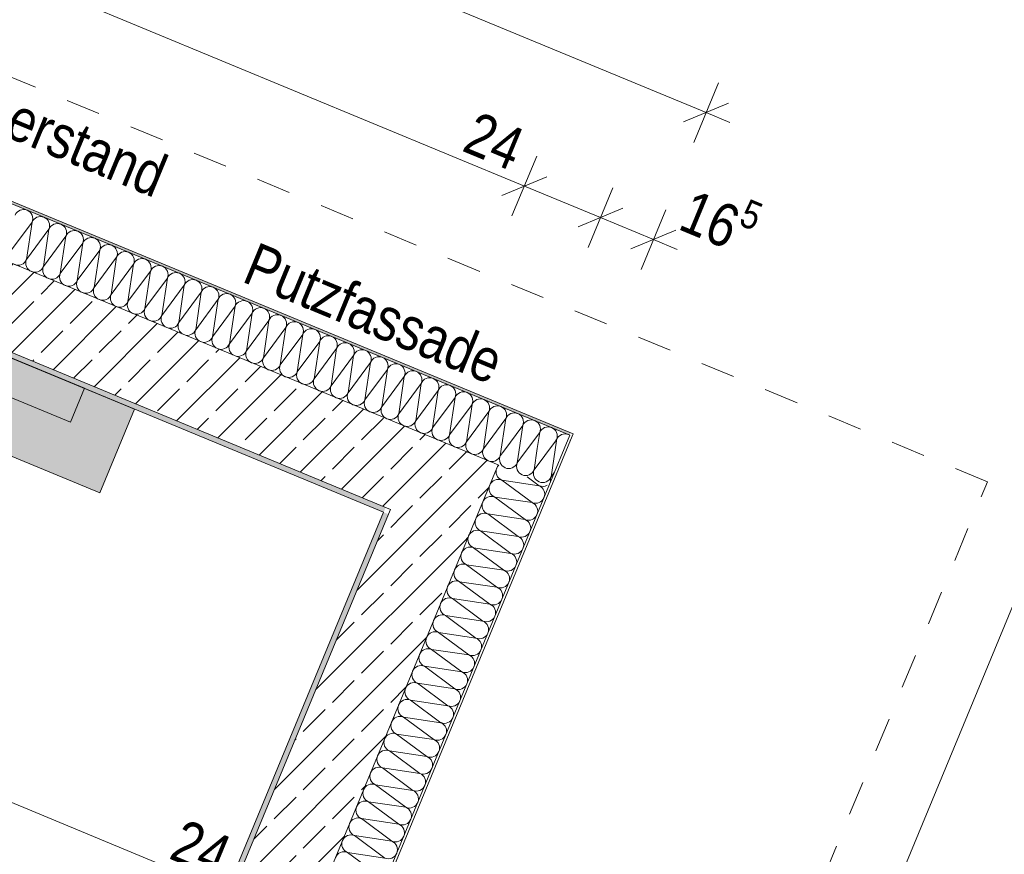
# Model space of a CAD drawing. Header units: metres. Extents: x -79 to 740, y -195 to 69.
# Tile 83 of 256: x 10.5 to 13.37, y -2.18 to 0.25. Entities that reach past the tile are written whole.
import ezdxf

# ---------------------------------------------------------------- set-up
doc = ezdxf.new("R2010")
doc.units = ezdxf.units.M
doc.header["$MEASUREMENT"] = 0
doc.linetypes.add('Strichlinie_ eng', pattern=[0.115, 0.075, -0.04])
for name, color, linetype in [('10 Fassade', 7, 'Continuous'), ('30 Dach', 7, 'Continuous'), ('70 Entwässerung_Regenwasser', 7, 'Continuous'), ('95 Ausführungsplanung Bemaßung', 7, 'Continuous'), ('Neubau_10 Wand außen', 7, 'Continuous'), ('Neubau_30 Dach', 7, 'Continuous'), ('Neubau_50 Möblierung', 7, 'Continuous')]:
    doc.layers.add(name, color=color, linetype=linetype)
doc.styles.add('ERSTELLTER_STIL_2', font='ARIALN.TTF')
doc.dimstyles.new('ERSTELLTER_STIL__4', dxfattribs={"dimtxt": 0.125, "dimasz": 0.095143, "dimexe": 0.18, "dimexo": 0.0625, "dimgap": 0, "dimtad": 1, "dimzin": 0, "dimdsep": 46, "dimtxsty": 'ERSTELLTER_STIL_2', "dimblk": 'ARROWHEAD_6', "dimblk1": 'ARROWHEAD_6', "dimblk2": 'ARROWHEAD_6', "dimcen": 0.09, "dimse1": 1, "dimse2": 1, "dimclrd": 7, "dimclre": 7, "dimclrt": 7, "dimazin": 0, "dimtfac": 1, "dimtdec": 4, "dimtmove": 0, "dimatfit": 3, "dimfxl": 1, "dimtolj": 1, "dimtzin": 0, "dimarcsym": 0})
doc.dimstyles.new('ERSTELLTER_STIL__9', dxfattribs={"dimtxt": 0.175, "dimasz": 0.095143, "dimexe": 0.18, "dimexo": 0.0625, "dimgap": 0, "dimtad": 1, "dimzin": 0, "dimdsep": 46, "dimtxsty": 'ERSTELLTER_STIL_2', "dimblk": 'ARROWHEAD_6', "dimblk1": 'ARROWHEAD_6', "dimblk2": 'ARROWHEAD_6', "dimcen": 0.09, "dimse1": 1, "dimse2": 1, "dimclrd": 7, "dimclre": 7, "dimclrt": 7, "dimazin": 0, "dimtfac": 1, "dimtdec": 4, "dimtmove": 0, "dimatfit": 3, "dimfxl": 1, "dimtolj": 1, "dimtzin": 0, "dimarcsym": 0})
pattern_1 = [(45, (0, 0.175), (-0.05568466, 0.05568466), [0, -0.0525, 0, -0.07875]), (110, (0.175, 0.175), (0.0740008, 0.0269341), [0, -0.0385, 0, -0.0665])]
pattern_2 = [(45, (0, 0), (-0.01767767, 0.01767767), [0, -0.025])]
pattern_3 = [(45, (0, 0), (-0.0848528, 0.0848528), []), (45, (-0.04243, 0.04243), (-0.0848528, 0.0848528), [0.09, -0.03])]

# ---------------------------------------------------------------- blocks, each defined once
blk = doc.blocks.new('*X143')
at = {"layer": 'Neubau_10 Wand außen', "color": 8, "linetype": 'Continuous', "lineweight": 9}
for p, q in [((12.104, -0.9619), (12.1037, -0.9618)), ((12.0622, -0.9789), (12.0001, -1.0628)), ((12.0093, -1.0008), (12.0001, -1.0628)), ((12.065, -0.9778), (12.0494, -1.0832)), ((11.9693, -1.0174), (11.9508, -1.0424)), ((11.9536, -1.0239), (11.9508, -1.0424)), ((11.9029, -1.0449), (11.904, -1.047)), ((11.904, -1.047), (11.9073, -1.051)), ((11.9073, -1.051), (11.9114, -1.0543)), ((11.9114, -1.0543), (11.916, -1.0568)), ((11.916, -1.0568), (11.921, -1.0583)), ((11.921, -1.0583), (11.9262, -1.0588)), ((11.9262, -1.0588), (11.9314, -1.0583)), ((11.9314, -1.0583), (11.9364, -1.0568)), ((11.9364, -1.0568), (11.941, -1.0543)), ((11.941, -1.0543), (11.945, -1.051)), ((11.945, -1.051), (11.9483, -1.047)), ((11.9483, -1.047), (11.9508, -1.0424)), ((11.9493, -1.0474), (11.9488, -1.0526)), ((11.9488, -1.0526), (11.9493, -1.0578)), ((11.9508, -1.0424), (11.9493, -1.0474)), ((11.9493, -1.0578), (11.9508, -1.0628)), ((11.9508, -1.0628), (11.9533, -1.0674)), ((11.9533, -1.0674), (11.9566, -1.0714)), ((11.9566, -1.0714), (11.9606, -1.0747)), ((11.9606, -1.0747), (11.9652, -1.0772)), ((11.9652, -1.0772), (11.9702, -1.0787)), ((11.9702, -1.0787), (11.9754, -1.0792)), ((11.9754, -1.0792), (11.9806, -1.0787)), ((11.9806, -1.0787), (11.9857, -1.0772)), ((11.9857, -1.0772), (11.9903, -1.0747)), ((11.9903, -1.0747), (11.9943, -1.0714)), ((11.9943, -1.0714), (11.9976, -1.0674)), ((11.9976, -1.0674), (12.0001, -1.0628)), ((11.9986, -1.0678), (11.9981, -1.073)), ((11.9981, -1.073), (11.9986, -1.0782)), ((12.0001, -1.0628), (11.9986, -1.0678)), ((11.9986, -1.0782), (12.0001, -1.0832)), ((12.0001, -1.0832), (12.0025, -1.0878)), ((12.0025, -1.0878), (12.0059, -1.0918)), ((12.0436, -1.0918), (12.0469, -1.0878)), ((12.0469, -1.0878), (12.0494, -1.0832)), ((12.0478, -1.0882), (12.0473, -1.0934)), ((12.0494, -1.0832), (12.0478, -1.0882)), ((12.0594, -1.0696), (12.0494, -1.0832)), ((12.0059, -1.0918), (12.0099, -1.0951)), ((12.0099, -1.0951), (12.0145, -1.0976)), ((12.0145, -1.0976), (12.0195, -1.0991)), ((12.0195, -1.0991), (12.0247, -1.0996)), ((12.0247, -1.0996), (12.0299, -1.0991)), ((12.0299, -1.0991), (12.0349, -1.0976)), ((12.0349, -1.0976), (12.0395, -1.0951)), ((12.0395, -1.0951), (12.0436, -1.0918)), ((12.0473, -1.0934), (12.0478, -1.0977))]:
    blk.add_line(p, q, dxfattribs=at)
blk = doc.blocks.new('*X144')
at = {"layer": 'Neubau_10 Wand außen', "color": 8, "linetype": 'Continuous', "lineweight": 9}
for p, q in [((11.9572, -0.9012), (11.9562, -0.9007)), ((11.9612, -0.9045), (11.9572, -0.9012)), ((11.9645, -0.9086), (11.9612, -0.9045)), ((11.967, -0.9132), (11.9645, -0.9086)), ((11.9685, -0.9182), (11.967, -0.9132)), ((11.9916, -0.9171), (11.9864, -0.9177)), ((11.9968, -0.9177), (11.9916, -0.9171)), ((11.967, -0.9336), (11.9116, -1.0084)), ((11.967, -0.9336), (11.9536, -1.0239)), ((11.967, -0.9336), (11.9685, -0.9286)), ((11.9695, -0.929), (11.967, -0.9336)), ((11.969, -0.9234), (11.9685, -0.9182)), ((11.9685, -0.9286), (11.969, -0.9234)), ((11.9728, -0.9249), (11.9695, -0.929)), ((11.9768, -0.9216), (11.9728, -0.9249)), ((11.9814, -0.9192), (11.9768, -0.9216)), ((11.9864, -0.9177), (11.9814, -0.9192)), ((12.0018, -0.9192), (11.9968, -0.9177)), ((12.0064, -0.9216), (12.0018, -0.9192)), ((12.0105, -0.9249), (12.0064, -0.9216)), ((12.0138, -0.929), (12.0105, -0.9249)), ((12.0163, -0.9336), (12.0138, -0.929)), ((12.0178, -0.9386), (12.0163, -0.9336)), ((12.0183, -0.9438), (12.0178, -0.9386)), ((12.0178, -0.949), (12.0183, -0.9438)), ((12.022, -0.9454), (12.0187, -0.9494)), ((12.0261, -0.942), (12.022, -0.9454)), ((12.0307, -0.9396), (12.0261, -0.942)), ((12.0357, -0.9381), (12.0307, -0.9396)), ((12.0409, -0.9375), (12.0357, -0.9381)), ((12.0461, -0.9381), (12.0409, -0.9375)), ((12.0511, -0.9396), (12.0461, -0.9381)), ((12.0557, -0.942), (12.0511, -0.9396)), ((12.0598, -0.9454), (12.0557, -0.942)), ((12.0631, -0.9494), (12.0598, -0.9454)), ((12.0163, -0.954), (11.9693, -1.0174)), ((12.0163, -0.954), (12.0093, -1.0008)), ((12.0163, -0.954), (12.0178, -0.949)), ((12.0187, -0.9494), (12.0163, -0.954)), ((12.0655, -0.9744), (12.0622, -0.9789)), ((12.0655, -0.954), (12.0631, -0.9494)), ((12.0655, -0.9744), (12.065, -0.9778)), ((12.0671, -0.959), (12.0655, -0.954)), ((12.0655, -0.9744), (12.0671, -0.9694)), ((12.068, -0.9698), (12.0655, -0.9744)), ((12.0676, -0.9642), (12.0671, -0.959)), ((12.0671, -0.9694), (12.0676, -0.9642)), ((12.0713, -0.9658), (12.068, -0.9698)), ((12.0754, -0.9625), (12.0713, -0.9658)), ((12.08, -0.96), (12.0754, -0.9625)), ((12.085, -0.9585), (12.08, -0.96)), ((12.0902, -0.958), (12.085, -0.9585)), ((12.0954, -0.9585), (12.0902, -0.958)), ((12.1004, -0.96), (12.0954, -0.9585)), ((12.1037, -0.9618), (12.1004, -0.96)), ((11.8999, -1.0365), (11.9, -1.0373)), ((11.9, -1.0373), (11.9015, -1.0424)), ((11.9015, -1.0424), (11.9029, -1.0449))]:
    blk.add_line(p, q, dxfattribs=at)
blk = doc.blocks.new('*X145')
at = {"layer": 'Neubau_10 Wand außen', "color": 8, "linetype": 'Continuous', "lineweight": 9}
for p, q in [((10.5381, -0.3417), (10.4726, -0.4301)), ((10.5381, -0.3417), (10.5219, -0.4505)), ((10.5873, -0.3621), (10.5219, -0.4505)), ((10.5873, -0.3621), (10.5712, -0.4709)), ((10.6366, -0.3825), (10.5712, -0.4709)), ((10.6366, -0.3825), (10.6204, -0.4913)), ((10.6859, -0.4029), (10.6204, -0.4913)), ((10.6859, -0.4029), (10.6697, -0.5117)), ((10.7352, -0.4234), (10.6697, -0.5117)), ((10.7352, -0.4234), (10.719, -0.5321)), ((10.7844, -0.4438), (10.719, -0.5321)), ((10.7844, -0.4438), (10.7682, -0.5525)), ((10.8337, -0.4642), (10.7682, -0.5525)), ((10.8337, -0.4642), (10.8175, -0.5729)), ((10.883, -0.4846), (10.8175, -0.5729)), ((10.883, -0.4846), (10.8668, -0.5933)), ((10.9322, -0.505), (10.8668, -0.5933)), ((10.9322, -0.505), (10.9161, -0.6137)), ((10.9815, -0.5254), (10.9161, -0.6137)), ((10.9815, -0.5254), (10.9653, -0.6342)), ((11.0308, -0.5458), (10.9653, -0.6342)), ((11.0308, -0.5458), (11.0146, -0.6546)), ((11.0801, -0.5662), (11.0146, -0.6546)), ((11.0801, -0.5662), (11.0639, -0.675)), ((11.1293, -0.5866), (11.0639, -0.675)), ((11.1293, -0.5866), (11.1132, -0.6954)), ((11.1786, -0.607), (11.1132, -0.6954)), ((11.1786, -0.607), (11.1624, -0.7158)), ((11.2279, -0.6275), (11.1624, -0.7158)), ((11.2279, -0.6275), (11.2117, -0.7362)), ((11.2772, -0.6479), (11.2117, -0.7362)), ((11.2772, -0.6479), (11.261, -0.7566)), ((11.3264, -0.6683), (11.261, -0.7566)), ((11.3264, -0.6683), (11.3103, -0.777)), ((11.3757, -0.6887), (11.3103, -0.777)), ((11.3757, -0.6887), (11.3595, -0.7974)), ((11.425, -0.7091), (11.3595, -0.7974)), ((11.425, -0.7091), (11.4088, -0.8178)), ((11.4743, -0.7295), (11.4088, -0.8178)), ((11.4743, -0.7295), (11.4581, -0.8383)), ((11.5235, -0.7499), (11.4581, -0.8383)), ((11.5235, -0.7499), (11.5073, -0.8587)), ((11.5728, -0.7703), (11.5073, -0.8587)), ((11.5728, -0.7703), (11.5566, -0.8791)), ((11.6221, -0.7907), (11.5566, -0.8791)), ((11.6221, -0.7907), (11.6059, -0.8995)), ((11.6714, -0.8111), (11.6059, -0.8995)), ((11.6714, -0.8111), (11.6552, -0.9199)), ((11.7206, -0.8316), (11.6552, -0.9199)), ((11.7206, -0.8316), (11.7044, -0.9403)), ((11.7699, -0.852), (11.7044, -0.9403)), ((11.7699, -0.852), (11.7537, -0.9607)), ((11.8192, -0.8724), (11.7537, -0.9607)), ((11.8192, -0.8724), (11.803, -0.9811)), ((11.8684, -0.8928), (11.803, -0.9811)), ((11.8684, -0.8928), (11.8523, -1.0015)), ((11.9177, -0.9132), (11.8523, -1.0015)), ((11.9177, -0.9132), (11.9015, -1.0219)), ((11.9116, -1.0084), (11.9015, -1.0219))]:
    blk.add_line(p, q, dxfattribs=at)
for centre, start, end in [((10.5134, -0.3315), 67.5, 157.5), ((10.5134, -0.3315), 337.5, 67.5), ((10.5627, -0.3519), 67.5, 157.5), ((10.5627, -0.3519), 337.5, 67.5), ((10.612, -0.3723), 67.5, 157.5), ((10.612, -0.3723), 337.5, 67.5), ((10.6612, -0.3927), 67.5, 157.5), ((10.6612, -0.3927), 337.5, 67.5), ((10.7105, -0.4132), 67.5, 157.5), ((10.7105, -0.4132), 337.5, 67.5), ((10.7598, -0.4336), 67.5, 157.5), ((10.7598, -0.4336), 337.5, 67.5), ((10.8091, -0.454), 67.5, 157.5), ((10.8091, -0.454), 337.5, 67.5), ((10.4972, -0.4403), 247.5, 337.5), ((10.5465, -0.4607), 157.5, 247.5), ((10.8583, -0.4744), 67.5, 157.5), ((10.8583, -0.4744), 337.5, 67.5), ((10.5465, -0.4607), 247.5, 337.5), ((10.5958, -0.4811), 157.5, 247.5), ((10.9076, -0.4948), 67.5, 157.5), ((10.9076, -0.4948), 337.5, 67.5), ((10.5958, -0.4811), 247.5, 337.5), ((10.6451, -0.5015), 157.5, 247.5), ((10.6451, -0.5015), 247.5, 337.5), ((10.6943, -0.5219), 157.5, 247.5), ((10.9569, -0.5152), 67.5, 157.5), ((10.9569, -0.5152), 337.5, 67.5), ((11.0062, -0.5356), 67.5, 157.5), ((11.0062, -0.5356), 337.5, 67.5), ((10.6943, -0.5219), 247.5, 337.5), ((10.7436, -0.5423), 157.5, 247.5), ((11.0554, -0.556), 67.5, 157.5), ((11.0554, -0.556), 337.5, 67.5), ((10.7436, -0.5423), 247.5, 337.5), ((10.7929, -0.5627), 157.5, 247.5), ((10.7929, -0.5627), 247.5, 337.5), ((10.8422, -0.5831), 157.5, 247.5), ((11.1047, -0.5764), 67.5, 157.5), ((11.1047, -0.5764), 337.5, 67.5), ((11.154, -0.5968), 67.5, 157.5), ((11.154, -0.5968), 337.5, 67.5), ((10.8422, -0.5831), 247.5, 337.5), ((10.8914, -0.6035), 157.5, 247.5), ((11.2033, -0.6172), 67.5, 157.5), ((11.2033, -0.6172), 337.5, 67.5), ((10.8914, -0.6035), 247.5, 337.5), ((10.9407, -0.624), 157.5, 247.5), ((11.2525, -0.6377), 67.5, 157.5), ((11.2525, -0.6377), 337.5, 67.5), ((10.9407, -0.624), 247.5, 337.5), ((10.99, -0.6444), 157.5, 247.5), ((10.99, -0.6444), 247.5, 337.5), ((11.0392, -0.6648), 157.5, 247.5), ((11.3018, -0.6581), 67.5, 157.5), ((11.3018, -0.6581), 337.5, 67.5), ((11.3511, -0.6785), 67.5, 157.5), ((11.3511, -0.6785), 337.5, 67.5), ((11.0392, -0.6648), 247.5, 337.5), ((11.0885, -0.6852), 157.5, 247.5), ((11.4003, -0.6989), 67.5, 157.5), ((11.4003, -0.6989), 337.5, 67.5), ((11.0885, -0.6852), 247.5, 337.5), ((11.1378, -0.7056), 157.5, 247.5), ((11.1378, -0.7056), 247.5, 337.5), ((11.1871, -0.726), 157.5, 247.5), ((11.4496, -0.7193), 67.5, 157.5), ((11.4496, -0.7193), 337.5, 67.5), ((11.4989, -0.7397), 67.5, 157.5), ((11.4989, -0.7397), 337.5, 67.5), ((11.1871, -0.726), 247.5, 337.5), ((11.2363, -0.7464), 157.5, 247.5), ((11.5482, -0.7601), 67.5, 157.5), ((11.5482, -0.7601), 337.5, 67.5), ((11.2363, -0.7464), 247.5, 337.5), ((11.2856, -0.7668), 157.5, 247.5), ((11.5974, -0.7805), 67.5, 157.5), ((11.5974, -0.7805), 337.5, 67.5), ((11.2856, -0.7668), 247.5, 337.5), ((11.3349, -0.7872), 157.5, 247.5), ((11.3349, -0.7872), 247.5, 337.5), ((11.3842, -0.8076), 157.5, 247.5), ((11.6467, -0.8009), 67.5, 157.5), ((11.6467, -0.8009), 337.5, 67.5), ((11.696, -0.8213), 67.5, 157.5), ((11.696, -0.8213), 337.5, 67.5), ((11.3842, -0.8076), 247.5, 337.5), ((11.4334, -0.828), 157.5, 247.5), ((11.7453, -0.8418), 67.5, 157.5), ((11.7453, -0.8418), 337.5, 67.5), ((11.4334, -0.828), 247.5, 337.5), ((11.4827, -0.8485), 157.5, 247.5), ((11.4827, -0.8485), 247.5, 337.5), ((11.532, -0.8689), 157.5, 247.5), ((11.7945, -0.8622), 67.5, 157.5), ((11.7945, -0.8622), 337.5, 67.5), ((11.8438, -0.8826), 67.5, 157.5), ((11.8438, -0.8826), 337.5, 67.5), ((11.532, -0.8689), 247.5, 337.5), ((11.5813, -0.8893), 157.5, 247.5), ((11.8931, -0.903), 67.5, 157.5), ((11.8931, -0.903), 337.5, 67.5), ((11.5813, -0.8893), 247.5, 337.5), ((11.6305, -0.9097), 157.5, 247.5), ((11.9424, -0.9234), 67.5, 157.5), ((11.9424, -0.9234), 58.6696, 67.5), ((11.6305, -0.9097), 247.5, 337.5), ((11.6798, -0.9301), 157.5, 247.5), ((11.6798, -0.9301), 247.5, 337.5), ((11.7291, -0.9505), 157.5, 247.5), ((11.7291, -0.9505), 247.5, 337.5), ((11.7784, -0.9709), 157.5, 247.5), ((11.7784, -0.9709), 247.5, 337.5), ((11.8276, -0.9913), 157.5, 247.5), ((11.8276, -0.9913), 247.5, 337.5), ((11.8769, -1.0117), 157.5, 247.5), ((11.8769, -1.0117), 247.5, 337.5), ((11.9262, -1.0321), 157.5, 189.6681)]:
    blk.add_arc(centre, 0.0267, start, end, dxfattribs=at)
blk = doc.blocks.new('Schultisch 27[5]_1', base_point=(9.1421, -1.802))
at = {"layer": 'Neubau_50 Möblierung', "color": 8, "linetype": 'Continuous', "lineweight": 18, "flags": 128}
blk.add_lwpolyline([(9.1421, -1.802), (10.9898, -2.5674), (10.722, -3.2141), (8.8742, -2.4487)], close=True, dxfattribs=at)
blk = doc.blocks.new('*X236')
at = {"layer": 'Neubau_10 Wand außen', "color": 8, "linetype": 'Continuous', "lineweight": 9}
for p, q in [((12.0143, -1.1088), (11.98, -1.0833)), ((12.0143, -1.1088), (11.9056, -1.0926)), ((11.9939, -1.158), (11.9056, -1.0926)), ((11.9939, -1.158), (11.8852, -1.1418)), ((11.9735, -1.2073), (11.8852, -1.1418)), ((11.9735, -1.2073), (11.8648, -1.1911)), ((11.9531, -1.2566), (11.8648, -1.1911)), ((11.9531, -1.2566), (11.8443, -1.2404)), ((11.9327, -1.3058), (11.8443, -1.2404)), ((11.9327, -1.3058), (11.8239, -1.2897)), ((11.9123, -1.3551), (11.8239, -1.2897)), ((11.9123, -1.3551), (11.8035, -1.3389)), ((11.8919, -1.4044), (11.8035, -1.3389)), ((11.8919, -1.4044), (11.7831, -1.3882)), ((11.8715, -1.4537), (11.7831, -1.3882)), ((11.8715, -1.4537), (11.7627, -1.4375)), ((11.8511, -1.5029), (11.7627, -1.4375)), ((11.8511, -1.5029), (11.7423, -1.4868)), ((11.8306, -1.5522), (11.7423, -1.4868)), ((11.8306, -1.5522), (11.7219, -1.536)), ((11.8102, -1.6015), (11.7219, -1.536)), ((11.8102, -1.6015), (11.7015, -1.5853)), ((11.7898, -1.6508), (11.7015, -1.5853)), ((11.7898, -1.6508), (11.6811, -1.6346)), ((11.7694, -1.7), (11.6811, -1.6346)), ((11.7694, -1.7), (11.6607, -1.6839)), ((11.749, -1.7493), (11.6607, -1.6839)), ((11.749, -1.7493), (11.6403, -1.7331)), ((11.7286, -1.7986), (11.6403, -1.7331)), ((11.7286, -1.7986), (11.6198, -1.7824)), ((11.7082, -1.8479), (11.6198, -1.7824)), ((11.7082, -1.8479), (11.5994, -1.8317)), ((11.6878, -1.8971), (11.5994, -1.8317)), ((11.6878, -1.8971), (11.579, -1.8809)), ((11.6674, -1.9464), (11.579, -1.8809)), ((11.6674, -1.9464), (11.5586, -1.9302)), ((11.647, -1.9957), (11.5586, -1.9302)), ((11.647, -1.9957), (11.5382, -1.9795)), ((11.6265, -2.0449), (11.5382, -1.9795)), ((11.6265, -2.0449), (11.5178, -2.0288)), ((11.6061, -2.0942), (11.5178, -2.0288)), ((11.6061, -2.0942), (11.4974, -2.078)), ((11.5857, -2.1435), (11.4974, -2.078)), ((11.5857, -2.1435), (11.477, -2.1273)), ((11.5653, -2.1928), (11.477, -2.1273)), ((11.5653, -2.1928), (11.4566, -2.1766)), ((11.5449, -2.242), (11.4566, -2.1766))]:
    blk.add_line(p, q, dxfattribs=at)
for centre, start, end in [((11.9158, -1.0679), 157.5, 247.5), ((11.9158, -1.0679), 134.6155, 157.5), ((11.8954, -1.1172), 157.5, 247.5), ((11.8954, -1.1172), 67.5, 157.5), ((12.0245, -1.0841), 247.5, 299.8292), ((12.0041, -1.1334), 337.5, 67.5), ((11.875, -1.1665), 67.5, 157.5), ((12.0041, -1.1334), 247.5, 337.5), ((11.875, -1.1665), 157.5, 247.5), ((11.9837, -1.1827), 337.5, 67.5), ((11.8546, -1.2158), 67.5, 157.5), ((11.9837, -1.1827), 247.5, 337.5), ((11.8546, -1.2158), 157.5, 247.5), ((11.9633, -1.2319), 337.5, 67.5), ((11.8341, -1.265), 157.5, 247.5), ((11.8341, -1.265), 67.5, 157.5), ((11.9633, -1.2319), 247.5, 337.5), ((11.9429, -1.2812), 337.5, 67.5), ((11.8137, -1.3143), 67.5, 157.5), ((11.8137, -1.3143), 157.5, 247.5), ((11.9429, -1.2812), 247.5, 337.5), ((11.9225, -1.3305), 337.5, 67.5), ((11.7933, -1.3636), 67.5, 157.5), ((11.9225, -1.3305), 247.5, 337.5), ((11.7933, -1.3636), 157.5, 247.5), ((11.9021, -1.3798), 337.5, 67.5), ((11.7729, -1.4128), 157.5, 247.5), ((11.7729, -1.4128), 67.5, 157.5), ((11.9021, -1.3798), 247.5, 337.5), ((11.8817, -1.429), 337.5, 67.5), ((11.7525, -1.4621), 157.5, 247.5), ((11.7525, -1.4621), 67.5, 157.5), ((11.8817, -1.429), 247.5, 337.5), ((11.8613, -1.4783), 337.5, 67.5), ((11.7321, -1.5114), 67.5, 157.5), ((11.8613, -1.4783), 247.5, 337.5), ((11.7321, -1.5114), 157.5, 247.5), ((11.8408, -1.5276), 337.5, 67.5), ((11.7117, -1.5607), 67.5, 157.5), ((11.8408, -1.5276), 247.5, 337.5), ((11.7117, -1.5607), 157.5, 247.5), ((11.8204, -1.5768), 337.5, 67.5), ((11.6913, -1.6099), 157.5, 247.5), ((11.6913, -1.6099), 67.5, 157.5), ((11.8204, -1.5768), 247.5, 337.5), ((11.8, -1.6261), 337.5, 67.5), ((11.6709, -1.6592), 67.5, 157.5), ((11.6709, -1.6592), 157.5, 247.5), ((11.8, -1.6261), 247.5, 337.5), ((11.7796, -1.6754), 337.5, 67.5), ((11.6505, -1.7085), 67.5, 157.5), ((11.7796, -1.6754), 247.5, 337.5), ((11.6505, -1.7085), 157.5, 247.5), ((11.7592, -1.7247), 337.5, 67.5), ((11.63, -1.7578), 157.5, 247.5), ((11.63, -1.7578), 67.5, 157.5), ((11.7592, -1.7247), 247.5, 337.5), ((11.7388, -1.7739), 337.5, 67.5), ((11.6096, -1.807), 157.5, 247.5), ((11.6096, -1.807), 67.5, 157.5), ((11.7388, -1.7739), 247.5, 337.5), ((11.7184, -1.8232), 337.5, 67.5), ((11.5892, -1.8563), 67.5, 157.5), ((11.7184, -1.8232), 247.5, 337.5), ((11.5892, -1.8563), 157.5, 247.5), ((11.698, -1.8725), 337.5, 67.5), ((11.5688, -1.9056), 67.5, 157.5), ((11.698, -1.8725), 247.5, 337.5), ((11.5688, -1.9056), 157.5, 247.5), ((11.6776, -1.9218), 337.5, 67.5), ((11.5484, -1.9549), 157.5, 247.5), ((11.5484, -1.9549), 67.5, 157.5), ((11.6776, -1.9218), 247.5, 337.5), ((11.6572, -1.971), 337.5, 67.5), ((11.528, -2.0041), 67.5, 157.5), ((11.528, -2.0041), 157.5, 247.5), ((11.6572, -1.971), 247.5, 337.5), ((11.6367, -2.0203), 337.5, 67.5), ((11.5076, -2.0534), 67.5, 157.5), ((11.6367, -2.0203), 247.5, 337.5), ((11.5076, -2.0534), 157.5, 247.5), ((11.6163, -2.0696), 337.5, 67.5), ((11.4872, -2.1027), 157.5, 247.5), ((11.4872, -2.1027), 67.5, 157.5), ((11.6163, -2.0696), 247.5, 337.5), ((11.5959, -2.1189), 337.5, 67.5), ((11.4668, -2.1519), 157.5, 247.5), ((11.4668, -2.1519), 67.5, 157.5), ((11.5959, -2.1189), 247.5, 337.5), ((11.5755, -2.1681), 337.5, 67.5), ((11.4464, -2.2012), 67.5, 157.5), ((11.5755, -2.1681), 247.5, 337.5)]:
    blk.add_arc(centre, 0.0267, start, end, dxfattribs=at)
blk = doc.blocks.new('*D384')
at = {"layer": '95 Ausführungsplanung Bemaßung', "color": 7, "linetype": 'Continuous', "lineweight": 9}
for p, q in [((7.7511, 1.8904), (7.882, 1.9446)), ((12.5006, -0.0227), (7.8166, 1.9175)), ((12.5366, 0.0641), (12.4647, -0.1094)), ((12.4352, -0.0498), (12.5661, 0.0044)), ((12.57, -0.0514), (12.5006, -0.0227))]:
    blk.add_line(p, q, dxfattribs=at)
at = {"layer": '95 Ausführungsplanung Bemaßung', "color": 7, "lineweight": 9, "char_height": 0.125, "attachment_point": 7, "rotation": 337.5, "style": 'ERSTELLTER_STIL_2'}
for s, insert in [('\\A1;{\\pql;\\fArial Narrow|b0|i0|c0|p0;\\W1.000000;22}', (7.8724, 1.9215)), ('\\A1;{\\pql;\\fArial Narrow|b0|i0|c0|p0;\\W1.000000;5,07}', (10.0381, 1.0244))]:
    blk.add_mtext(s, dxfattribs=dict(at, insert=insert))
blk = doc.blocks.new('ARROWHEAD_6')
at = {"color": 0, "linetype": 'Continuous', "lineweight": 0}
for p, q in [((-0.5, -0.5), (0.5, 0.5)), ((0, 0), (-1, 0))]:
    blk.add_line(p, q, dxfattribs=at)
blk = doc.blocks.new('*D385')
at = {"layer": '95 Ausführungsplanung Bemaßung', "color": 7, "linetype": 'Continuous', "lineweight": 9}
for p, q in [((7.6115, 2.0025), (7.3897, 2.0943)), ((7.6474, 2.0892), (7.5755, 1.9158)), ((7.546, 1.9754), (7.6769, 2.0296)), ((7.8166, 1.9175), (7.6115, 2.0025)), ((7.8525, 2.0043), (7.7806, 1.8308)), ((7.7511, 1.8904), (7.882, 1.9446)), ((12.5006, -0.0227), (7.8166, 1.9175))]:
    blk.add_line(p, q, dxfattribs=at)
blk = doc.blocks.new('*D682')
at = {"layer": '95 Ausführungsplanung Bemaßung', "color": 7, "linetype": 'Continuous', "lineweight": 9}
for p, q in [((14.9306, -2.1789), (14.8764, -2.0481)), ((14.9035, -2.1135), (14.9323, -2.0441)), ((14.9903, -2.1494), (14.8168, -2.0776)), ((10.5872, -12.5339), (14.9035, -2.1135)), ((10.5601, -12.4685), (10.6143, -12.5994)), ((10.674, -12.5699), (10.5005, -12.498)), ((10.5585, -12.6033), (10.5872, -12.5339))]:
    blk.add_line(p, q, dxfattribs=at)
at = {"layer": '95 Ausführungsplanung Bemaßung', "color": 7, "lineweight": 9, "insert": (12.616, -7.5445), "char_height": 0.175, "attachment_point": 7, "rotation": 67.5, "style": 'ERSTELLTER_STIL_2'}
blk.add_mtext('\\A1;{\\pql;\\fArial Narrow|b0|i0|c0|p0;\\W1.000000;11,28}', dxfattribs=at)
blk = doc.blocks.new('*D686')
at = {"layer": '95 Ausführungsplanung Bemaßung', "color": 7, "linetype": 'Continuous', "lineweight": 9}
for p, q in [((14.3511, -2.271), (14.4053, -2.4019)), ((10.4947, -11.712), (14.3782, -2.3365)), ((10.4676, -11.6466), (10.5218, -11.7774))]:
    blk.add_line(p, q, dxfattribs=at)
at = {"layer": '95 Ausführungsplanung Bemaßung', "color": 7, "lineweight": 9, "char_height": 0.175, "attachment_point": 7, "rotation": 67.5, "style": 'ERSTELLTER_STIL_2'}
for s, insert in [('\\A1;{\\pql;\\fArial Narrow|b0|i0|c0|p0;\\W1.000000;24}', (14.2405, -2.5775)), ('\\A1;{\\pql;\\fArial Narrow|b0|i0|c0|p0;\\W1.000000;10,15}', (12.3071, -7.245)), ('\\A1;{\\pql;\\fArial Narrow|b0|i0|c0|p0;\\W1.000000;23\\fArial Narrow|b0|i0|c0|p0;\\W1.000000;\\A1{\\H.66x;\\S5^  ;}}', (10.4896, -11.6557))]:
    blk.add_mtext(s, dxfattribs=dict(at, insert=insert))
blk = doc.blocks.new('*D687')
at = {"layer": '95 Ausführungsplanung Bemaßung', "color": 7, "linetype": 'Continuous', "lineweight": 9}
for p, q in [((14.443, -2.0493), (14.4972, -2.1801)), ((14.5568, -2.1507), (14.3833, -2.0788)), ((14.3782, -2.3365), (14.4701, -2.1147)), ((14.3511, -2.271), (14.4053, -2.4019)), ((14.465, -2.3724), (14.2915, -2.3005)), ((10.4947, -11.712), (14.3782, -2.3365))]:
    blk.add_line(p, q, dxfattribs=at)
blk = doc.blocks.new('*D688')
at = {"layer": '95 Ausführungsplanung Bemaßung', "color": 7, "linetype": 'Continuous', "lineweight": 9}
for p, q in [((14.534, -1.9604), (14.5627, -1.891)), ((14.5611, -2.0259), (14.5069, -1.895)), ((14.6207, -1.9964), (14.4472, -1.9245)), ((14.4701, -2.1147), (14.534, -1.9604)), ((14.443, -2.0493), (14.4972, -2.1801)), ((14.5568, -2.1507), (14.3833, -2.0788))]:
    blk.add_line(p, q, dxfattribs=at)
at = {"layer": '95 Ausführungsplanung Bemaßung', "color": 7, "lineweight": 9, "insert": (14.5289, -1.9041), "char_height": 0.175, "attachment_point": 7, "rotation": 67.5, "style": 'ERSTELLTER_STIL_2'}
blk.add_mtext('\\A1;{\\pql;\\fArial Narrow|b0|i0|c0|p0;\\W1.000000;16\\fArial Narrow|b0|i0|c0|p0;\\W1.000000;\\A1{\\H.66x;\\S5^  ;}}', dxfattribs=at)
blk = doc.blocks.new('*D693')
at = {"layer": '95 Ausführungsplanung Bemaßung', "color": 7, "linetype": 'Continuous', "lineweight": 9}
for p, q in [((13.9816, -2.118), (14.0358, -2.2488)), ((12.9563, -4.724), (14.0087, -2.1834)), ((12.9292, -4.6586), (12.9834, -4.7895)), ((13.043, -4.76), (12.8695, -4.6881)), ((11.039, -9.3527), (12.9563, -4.724))]:
    blk.add_line(p, q, dxfattribs=at)
at = {"layer": '95 Ausführungsplanung Bemaßung', "color": 7, "lineweight": 9, "char_height": 0.175, "attachment_point": 7, "rotation": 67.5, "style": 'ERSTELLTER_STIL_2'}
for s, insert in [('\\A1;{\\pql;\\fArial Narrow|b0|i0|c0|p0;\\W1.000000;24}', (13.8709, -2.4244)), ('\\A1;{\\pql;\\fArial Narrow|b0|i0|c0|p0;\\W1.000000;2,75}', (13.3747, -3.6225))]:
    blk.add_mtext(s, dxfattribs=dict(at, insert=insert))
blk = doc.blocks.new('*D694')
at = {"layer": '95 Ausführungsplanung Bemaßung', "color": 7, "linetype": 'Continuous', "lineweight": 9}
for p, q in [((14.0734, -1.8962), (14.1276, -2.0271)), ((14.1872, -1.9976), (14.0138, -1.9257)), ((14.0087, -2.1834), (14.1005, -1.9616)), ((13.9816, -2.118), (14.0358, -2.2488)), ((14.0954, -2.2193), (13.9219, -2.1474)), ((12.9563, -4.724), (14.0087, -2.1834))]:
    blk.add_line(p, q, dxfattribs=at)
blk = doc.blocks.new('*D695')
at = {"layer": '95 Ausführungsplanung Bemaßung', "color": 7, "linetype": 'Continuous', "lineweight": 9}
for p, q in [((14.1915, -1.8728), (14.1373, -1.7419)), ((14.1644, -1.8074), (14.1932, -1.738)), ((14.2512, -1.8433), (14.0777, -1.7714)), ((14.1005, -1.9616), (14.1644, -1.8074)), ((14.0734, -1.8962), (14.1276, -2.0271)), ((14.1872, -1.9976), (14.0138, -1.9257))]:
    blk.add_line(p, q, dxfattribs=at)
at = {"layer": '95 Ausführungsplanung Bemaßung', "color": 7, "lineweight": 9, "insert": (14.1593, -1.751), "char_height": 0.175, "attachment_point": 7, "rotation": 67.5, "style": 'ERSTELLTER_STIL_2'}
blk.add_mtext('\\A1;{\\pql;\\fArial Narrow|b0|i0|c0|p0;\\W1.000000;16\\fArial Narrow|b0|i0|c0|p0;\\W1.000000;\\A1{\\H.66x;\\S5^  ;}}', dxfattribs=at)
blk = doc.blocks.new('*D770')
at = {"layer": '95 Ausführungsplanung Bemaßung', "color": 7, "linetype": 'Continuous', "lineweight": 9}
for p, q in [((4.9884, 0.2428), (6.3835, -0.335)), ((6.3475, -0.4218), (6.4194, -0.2483)), ((6.4489, -0.3079), (6.318, -0.3621)), ((6.3835, -0.335), (11.1183, -2.2963)), ((11.1838, -2.2692), (11.0529, -2.3234))]:
    blk.add_line(p, q, dxfattribs=at)
at = {"layer": '95 Ausführungsplanung Bemaßung', "color": 7, "lineweight": 9, "char_height": 0.125, "attachment_point": 7, "rotation": 337.5, "style": 'ERSTELLTER_STIL_2'}
for s, insert in [('\\A1;{\\pql;\\fArial Narrow|b0|i0|c0|p0;\\W1.000000;5,12\\fArial Narrow|b0|i0|c0|p0;\\W1.000000;\\A1{\\H.66x;\\S5^  ;}}', (8.5947, -1.2554)), ('\\A1;{\\pql;\\fArial Narrow|b0|i0|c0|p0;\\W1.000000;24}', (10.9329, -2.1924))]:
    blk.add_mtext(s, dxfattribs=dict(at, insert=insert))
blk = doc.blocks.new('*D771')
at = {"layer": '95 Ausführungsplanung Bemaßung', "color": 7, "linetype": 'Continuous', "lineweight": 9}
for p, q in [((6.3835, -0.335), (11.1183, -2.2963)), ((11.0824, -2.383), (11.1543, -2.2096)), ((11.1838, -2.2692), (11.0529, -2.3234)), ((11.1183, -2.2963), (11.3401, -2.3881)), ((11.3041, -2.4749), (11.376, -2.3014)), ((11.2746, -2.4152), (11.4055, -2.361)), ((11.3401, -2.3881), (11.4095, -2.4169))]:
    blk.add_line(p, q, dxfattribs=at)
blk = doc.blocks.new('*D823')
at = {"layer": '95 Ausführungsplanung Bemaßung', "color": 7, "linetype": 'Continuous', "lineweight": 9}
for p, q in [((12.1279, -0.3554), (12.2587, -0.3012)), ((12.3835, -0.3055), (12.3116, -0.479)), ((12.3476, -0.3922), (12.1933, -0.3283)), ((12.2821, -0.4193), (12.413, -0.3651)), ((12.417, -0.421), (12.3476, -0.3922))]:
    blk.add_line(p, q, dxfattribs=at)
at = {"layer": '95 Ausführungsplanung Bemaßung', "color": 7, "lineweight": 9, "insert": (12.401, -0.394), "char_height": 0.125, "attachment_point": 7, "rotation": 337.5, "style": 'ERSTELLTER_STIL_2'}
blk.add_mtext('\\A1;{\\pql;\\fArial Narrow|b0|i0|c0|p0;\\W1.000000;16\\fArial Narrow|b0|i0|c0|p0;\\W1.000000;\\A1{\\H.66x;\\S5^  ;}}', dxfattribs=at)
blk = doc.blocks.new('*D824')
at = {"layer": '95 Ausführungsplanung Bemaßung', "color": 7, "linetype": 'Continuous', "lineweight": 9}
for p, q in [((11.9061, -0.2636), (12.037, -0.2094)), ((12.1933, -0.3283), (11.9716, -0.2365)), ((12.2292, -0.2416), (12.1574, -0.415)), ((12.1279, -0.3554), (12.2587, -0.3012)), ((12.3476, -0.3922), (12.1933, -0.3283))]:
    blk.add_line(p, q, dxfattribs=at)
blk = doc.blocks.new('*D825')
at = {"layer": '95 Ausführungsplanung Bemaßung', "color": 7, "linetype": 'Continuous', "lineweight": 9}
for p, q in [((7.4584, 1.6329), (7.2367, 1.7248)), ((7.393, 1.6058), (7.5238, 1.6601)), ((11.9716, -0.2365), (7.4584, 1.6329)), ((12.0075, -0.1497), (11.9356, -0.3232)), ((11.9061, -0.2636), (12.037, -0.2094)), ((12.1933, -0.3283), (11.9716, -0.2365))]:
    blk.add_line(p, q, dxfattribs=at)
at = {"layer": '95 Ausführungsplanung Bemaßung', "color": 7, "lineweight": 9, "char_height": 0.125, "attachment_point": 7, "rotation": 337.5, "style": 'ERSTELLTER_STIL_2'}
for s, insert in [('\\A1;{\\pql;\\fArial Narrow|b0|i0|c0|p0;\\W1.000000;24}', (7.5142, 1.6369)), ('\\A1;{\\pql;\\fArial Narrow|b0|i0|c0|p0;\\W1.000000;4,88\\fArial Narrow|b0|i0|c0|p0;\\W1.000000;\\A1{\\H.66x;\\S5^  ;}}', (9.5588, 0.7585)), ('\\A1;{\\pql;\\fArial Narrow|b0|i0|c0|p0;\\W1.000000;24}', (11.7861, -0.1326))]:
    blk.add_mtext(s, dxfattribs=dict(at, insert=insert))
blk = doc.blocks.new('*D826')
at = {"layer": '95 Ausführungsplanung Bemaßung', "color": 7, "linetype": 'Continuous', "lineweight": 9}
for p, q in [((7.2367, 1.7248), (3.8784, 3.1158)), ((7.2726, 1.8115), (7.2007, 1.6381)), ((7.1712, 1.6977), (7.3021, 1.7519)), ((7.4584, 1.6329), (7.2367, 1.7248)), ((7.4943, 1.7197), (7.4225, 1.5462)), ((7.393, 1.6058), (7.5238, 1.6601)), ((11.9716, -0.2365), (7.4584, 1.6329))]:
    blk.add_line(p, q, dxfattribs=at)

msp = doc.modelspace()

# ---------------------------------------------------------------- hatches: boundary and pattern name
at = {"layer": 'Neubau_10 Wand außen', "linetype": 'Continuous', "lineweight": 0, "true_color": 0x000000}
h = msp.add_hatch(dxfattribs=at)
h.set_pattern_fill('Mörtel_0001', color=18, style=0, pattern_type=2)
h.set_pattern_definition(pattern_1)
h.paths.add_polyline_path([(7.4266, 0.976), (12.1042, -0.9616), (12.1068, -0.9551), (7.4292, 0.9824)])
h = msp.add_hatch(dxfattribs=at)
h.set_pattern_fill('Beton_Stahlbeton_0001', color=18, style=0, pattern_type=2)
h.set_pattern_definition(pattern_3)
h.paths.add_polyline_path([(7.0684, 0.6914), (11.5815, -1.178), (11.6734, -0.9563), (7.1909, 0.9004), (7.149, 0.8859)])
h = msp.add_hatch(dxfattribs=at)
h.set_pattern_fill('Gips_0001', color=18, style=0, pattern_type=2)
h.set_pattern_definition(pattern_2)
h.paths.add_polyline_path([(6.8409, 0.7694), (11.5619, -1.1862), (11.5677, -1.1723), (6.8485, 0.7825), (6.846, 0.7816)])
h = msp.add_hatch(dxfattribs=at)
h.set_pattern_fill('Mörtel_0001', color=18, style=0, pattern_type=2)
h.set_pattern_definition(pattern_1)
h.paths.add_polyline_path([(12.1042, -0.9616), (10.8987, -3.8718), (10.9052, -3.8745), (12.1106, -0.9642)])
h = msp.add_hatch(dxfattribs=at)
h.set_pattern_fill('Beton_Stahlbeton_0001', color=18, style=0, pattern_type=2)
h.set_pattern_definition(pattern_3)
h.paths.add_polyline_path([(11.5815, -1.178), (11.8951, -1.0481), (11.6734, -0.9563)])
h = msp.add_hatch(dxfattribs=at)
h.set_pattern_fill('Mörtel_0001', color=18, style=0, pattern_type=2)
h.set_pattern_definition(pattern_1)
h.paths.add_polyline_path([(12.1042, -0.9616), (12.1133, -0.9578), (12.1068, -0.9551)])
h = msp.add_hatch(dxfattribs=at)
h.set_pattern_fill('Mörtel_0001', color=18, style=0, pattern_type=2)
h.set_pattern_definition(pattern_1)
h.paths.add_polyline_path([(12.1042, -0.9616), (12.1106, -0.9642), (12.1133, -0.9578)])
h = msp.add_hatch(dxfattribs=at)
h.set_pattern_fill('Beton_Stahlbeton_0001', color=18, style=0, pattern_type=2)
h.set_pattern_definition(pattern_3)
h.paths.add_polyline_path([(11.5815, -1.178), (11.8033, -1.2699), (11.8951, -1.0481)])
h = msp.add_hatch(dxfattribs=at)
h.set_pattern_fill('Gips_0001', color=18, style=0, pattern_type=2)
h.set_pattern_definition(pattern_2)
h.paths.add_polyline_path([(11.5619, -1.1862), (11.5815, -1.178), (11.5677, -1.1723)])
h = msp.add_hatch(dxfattribs=at)
h.set_pattern_fill('Gips_0001', color=18, style=0, pattern_type=2)
h.set_pattern_definition(pattern_2)
h.paths.add_polyline_path([(10.5153, -3.713), (10.5292, -3.7187), (11.5758, -1.1919), (11.5619, -1.1862)])
h = msp.add_hatch(dxfattribs=at)
h.set_pattern_fill('Beton_Stahlbeton_0001', color=18, style=0, pattern_type=2)
h.set_pattern_definition(pattern_3)
h.paths.add_polyline_path([(10.5292, -3.7187), (10.5476, -3.7264), (10.6123, -3.7531), (10.7509, -3.8105), (11.8033, -1.2699), (11.5815, -1.178)])
h = msp.add_hatch(dxfattribs=at)
h.set_pattern_fill('Gips_0001', color=18, style=0, pattern_type=2)
h.set_pattern_definition(pattern_2)
h.paths.add_polyline_path([(11.5619, -1.1862), (11.5758, -1.1919), (11.5815, -1.178)])
at = {"layer": 'Neubau_50 Möblierung', "linetype": 'Continuous', "lineweight": 0, "true_color": 0xffffff}
for points in [[(10.8367, -0.8857), (10.7358, -1.1295), (6.8428, 0.4831), (6.9437, 0.7268)], [(10.6907, -0.8253), (10.6499, -0.9239), (7.0489, 0.5678), (7.0897, 0.6663)]]:
    msp.add_hatch(color=7, dxfattribs=at).paths.add_polyline_path(points)

# ---------------------------------------------------------------- linework, layer by layer
at = {"layer": '70 Entwässerung_Regenwasser', "color": 140, "linetype": 'Continuous', "lineweight": 18, "true_color": 0x00a8ff}
msp.add_line((9.0451, -11.9562), (15.4266, 3.45), dxfattribs=at)
at = {"layer": 'Neubau_10 Wand außen', "color": 7, "linetype": 'Continuous', "lineweight": 13}
for p, q in [((11.9563, -0.9003), (7.4266, 0.976)), ((11.6734, -0.9563), (7.2341, 0.8825)), ((7.0684, 0.6914), (11.5815, -1.178)), ((12.1042, -0.9616), (11.9563, -0.9003)), ((11.8951, -1.0481), (11.6734, -0.9563)), ((12.0429, -1.1094), (12.1042, -0.9616)), ((12.0429, -1.1094), (12.1042, -0.9616)), ((11.8033, -1.2699), (11.8951, -1.0481)), ((11.8033, -1.2699), (11.8951, -1.0481)), ((10.8987, -3.8718), (12.0429, -1.1094)), ((11.5758, -1.1919), (10.5292, -3.7187)), ((11.5758, -1.1919), (11.5815, -1.178)), ((11.5758, -1.1919), (11.5815, -1.178)), ((10.7509, -3.8105), (11.8033, -1.2699))]:
    msp.add_line(p, q, dxfattribs=at)
at = {"layer": 'Neubau_10 Wand außen', "color": 7, "linetype": 'Continuous', "lineweight": 13, "flags": 128}
for points in [[(12.1133, -0.9578), (7.4292, 0.9824)], [(6.8409, 0.7694), (11.5619, -1.1862)], [(10.9052, -3.8745), (12.1106, -0.9642)], [(12.1133, -0.9578), (12.1106, -0.9642)], [(11.5619, -1.1862), (10.5153, -3.713)]]:
    msp.add_lwpolyline(points, dxfattribs=at)
at = {"layer": 'Neubau_30 Dach', "color": 7, "linetype": 'Strichlinie_ eng', "lineweight": 9}
for p, q in [((13.3198, -1.0971), (-2.8915, 5.6179)), ((9.1685, -11.1193), (13.3198, -1.0971))]:
    msp.add_line(p, q, dxfattribs=at)
at = {"layer": 'Neubau_50 Möblierung', "color": 7, "linetype": 'Continuous', "lineweight": 9, "flags": 128}
for points in [[(10.8367, -0.8857), (10.7358, -1.1295), (6.8428, 0.4831), (6.9437, 0.7268)], [(10.6907, -0.8253), (10.6499, -0.9239), (7.0489, 0.5678), (7.0897, 0.6663)]]:
    msp.add_lwpolyline(points, close=True, dxfattribs=at)

# ---------------------------------------------------------------- block references
at = {"layer": 'Neubau_10 Wand außen', "color": 7, "lineweight": 9}
for name in ['*X145', '*X144', '*X143', '*X236']:
    msp.add_blockref(name, (0, 0), dxfattribs=at)
at = {"layer": 'Neubau_50 Möblierung', "color": 8, "linetype": 'Continuous', "lineweight": 18}
msp.add_blockref('Schultisch 27[5]_1', (9.1421, -1.802), dxfattribs=at)

# ---------------------------------------------------------------- texts
at = {"layer": '10 Fassade', "color": 7, "linetype": 'Continuous', "lineweight": 9, "insert": (11.1449, -0.5151), "char_height": 0.125, "attachment_point": 7, "rotation": 337.5, "style": 'ERSTELLTER_STIL_2'}
msp.add_mtext('\\A1;{\\pql;\\fArial Narrow|b0|i0|c0|p0;\\W1.000000;Putz\\fArial Narrow|b0|i0|c0|p0;\\W1.000000;fassade}', dxfattribs=at)
at = {"layer": '30 Dach', "color": 7, "linetype": 'Continuous', "lineweight": 9, "insert": (9.9965, 0.0982), "char_height": 0.125, "attachment_point": 7, "rotation": 337.5, "style": 'ERSTELLTER_STIL_2'}
msp.add_mtext('\\A1;{\\pql;\\fArial Narrow|b0|i0|c0|p0;\\W1.000000;Dachüberstand}', dxfattribs=at)

# ---------------------------------------------------------------- dimensions: what is measured, and where the dimension line sits
at = {"layer": '95 Ausführungsplanung Bemaßung', "color": 7, "linetype": 'Continuous', "lineweight": 9}
for base, p1, p2, angle, dimstyle, picture, middle, turn in [((7.6115, 2.0025), (8.481, 3.5217), (8.0259, 3.0031), 157.5, 'ERSTELLTER_STIL__4', '*D385', (7.9842, 1.9428), 337.5), ((7.8166, 1.9175), (12.1133, -0.9578), (8.481, 3.5217), 157.5, 'ERSTELLTER_STIL__4', '*D384', (10.2115, 1.0203), 337.5), ((7.2367, 1.7248), (8.0259, 3.0031), (7.7583, 2.9841), 157.5, 'ERSTELLTER_STIL__4', '*D826', (7.626, 1.6582), 337.5), ((7.4584001, 1.6329499), (9.5944553, -5.9752767), (8.0259281, 3.0030838), 157.5, 'ERSTELLTER_STIL__4', '*D825', (9.8987831, 0.7168195), 337.5), ((11.1183366, -2.2963018), (6.9193663, 0.9587575), (9.5944553, -5.9752767), 337.5, 'ERSTELLTER_STIL__4', '*D770', (8.9347026, -1.2971017), 337.5), ((12.1933, -0.3283), (12.1133, -0.9578), (9.8621, -5.9563), 157.5, 'ERSTELLTER_STIL__4', '*D823', (12.6707, -0.4313), 337.5), ((14.4701, -2.1147), (9.325, -0.2433), (9.5646, -0.0828), 67.5, 'ERSTELLTER_STIL__9', '*D687', (14.2106, -2.421), 67.5), ((14.1005, -1.9616), (9.325, -0.2433), (9.5646, -0.0828), 67.5, 'ERSTELLTER_STIL__9', '*D694', (13.8411, -2.2679), 67.5), ((14.534, -1.9604), (9.5646, -0.0828), (12.1133, -0.9578), 67.5, 'ERSTELLTER_STIL__9', '*D688', (14.5811, -1.5266), 67.5), ((14.1644, -1.8074), (9.5646, -0.0828), (12.1133, -0.9578), 67.5, 'ERSTELLTER_STIL__9', '*D695', (14.2115, -1.3735), 67.5), ((11.9716, -0.2365), (9.8621, -5.9563), (9.5945, -5.9753), 157.5, 'ERSTELLTER_STIL__4', '*D824', (11.898, -0.1113), 337.5), ((14.3782, -2.3365), (9.1532, -11.1563), (9.325, -0.2433), 67.5, 'ERSTELLTER_STIL__9', '*D686', (12.3385, -6.9407), 67.5), ((14.0087, -2.1834), (10.6123, -3.7531), (9.325, -0.2433), 67.5, 'ERSTELLTER_STIL__9', '*D693', (13.3805, -3.3797), 67.5), ((11.3401, -2.3881), (9.5945, -5.9753), (9.8621, -5.9563), 337.5, 'ERSTELLTER_STIL__4', '*D771', (11.0447, -2.1711), 337.5), ((14.9035, -2.1135), (8.8761, -11.8252), (12.1133, -0.9578), 67.5, 'ERSTELLTER_STIL__9', '*D682', (12.6474, -7.2402), 67.5)]:
    dim = msp.add_linear_dim(base=base, p1=p1, p2=p2, angle=angle, dimstyle=dimstyle, dxfattribs=at)
    dim.commit()
    dim.dimension.update_dxf_attribs({"geometry": picture, "text_midpoint": middle, "dimtype": 160, "text_rotation": turn})

doc.saveas('drawing.dxf')
